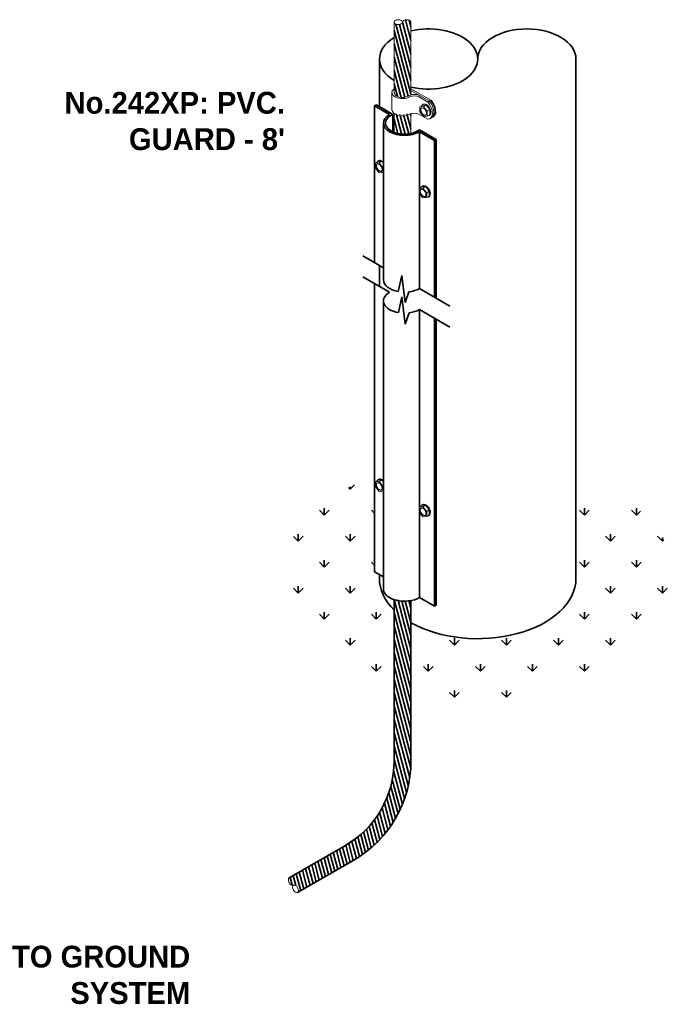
# Model space of a CAD drawing. Header units: inches. Extents: x 302 to 12790, y 497 to 13325.
# Tile 26 of 30: x 6944 to 7372, y 10045 to 10687. Entities that reach past the tile are written whole.
import ezdxf

# ---------------------------------------------------------------- set-up
doc = ezdxf.new("R2010")
doc.units = ezdxf.units.IN
doc.header["$MEASUREMENT"] = 0
doc.layers.add('E-DETL-MAST', color=253, linetype='Continuous', lineweight=35)
doc.styles.add('CIBT', font='cityb___.ttf')
pattern_1 = [(285, (-3480.381414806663, 7547.236209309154), (2.173333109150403, 0.5823428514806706), [])]

# ---------------------------------------------------------------- blocks, each defined once
blk = doc.blocks.new('207TS HEAD')
at = {"color": 0, "linetype": 'Continuous', "lineweight": 0, "extrusion": (3.885780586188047e-16, 0.81649658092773, 0.5773502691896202)}
for p, q in [((-4359.023462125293, 518.5383585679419), (-4360.242254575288, 517.0221601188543)), ((-4360.242254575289, 517.0221601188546), (-4359.389099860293, 516.5295910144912)), ((-4360.242254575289, 517.0221601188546), (-4360.242254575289, 515.3971035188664)), ((-4359.389099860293, 516.5295910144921), (-4358.170307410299, 518.0457894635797)), ((-4359.023462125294, 518.5383585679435), (-4358.170307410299, 518.0457894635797)), ((-4357.804669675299, 518.429500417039), (-4359.023462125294, 518.5383585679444)), ((-4358.170307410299, 518.0457894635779), (-4356.951514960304, 517.936931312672)), ((-4358.111161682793, 518.7749207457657), (-4357.989282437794, 518.7045537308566)), ((-4357.8046696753, 518.4295004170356), (-4356.951514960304, 517.936931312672)), ((-4356.951514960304, 517.936931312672), (-4356.951514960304, 516.3118747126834)), ((-4360.242254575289, 515.3971035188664), (-4359.389099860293, 514.9045344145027)), ((-4360.179521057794, 515.1924172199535), (-4360.057641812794, 515.1220502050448)), ((-4359.389099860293, 514.9045344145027), (-4359.389099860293, 516.5295910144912)), ((-4358.170307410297, 514.7956762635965), (-4359.389099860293, 514.9045344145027)), ((-4356.951514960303, 516.3118747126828), (-4358.170307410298, 514.7956762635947))]:
    blk.add_line(p, q, dxfattribs=at)
at = {"color": 0, "linetype": 'Continuous', "lineweight": 0}
for centre, major_axis, ratio, start_param, end_param in [((-4359.145341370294, 516.9836689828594), (1.034179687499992, 1.791251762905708), 0.5773502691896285, 0.7853981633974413, 3.141592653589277), ((-4359.023462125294, 516.9133019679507), (1.034179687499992, 1.791251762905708), 0.5773502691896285, 0.7853981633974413, 3.519435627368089), ((-4359.145341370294, 516.9836689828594), (1.034179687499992, 1.791251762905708), 0.5773502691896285, -3.392960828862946e-14, 0.7853981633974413), ((-4359.023462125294, 516.9133019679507), (1.034179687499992, 1.791251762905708), 0.5773502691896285, 5.905342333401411, 7.068583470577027), ((-4358.292186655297, 516.4910998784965), (0.6894531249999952, 1.194167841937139), 0.5773502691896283, 3.230096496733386, 6.194681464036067)]:
    blk.add_ellipse(centre, major_axis=major_axis, ratio=ratio, start_param=start_param, end_param=end_param, dxfattribs=at)
blk.add_ellipse((-4358.170307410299, 516.4207328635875), major_axis=(0.6894531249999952, 1.194167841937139), ratio=0.5773502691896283, dxfattribs=at)

msp = doc.modelspace()

# ---------------------------------------------------------------- hatches: boundary and pattern name
at = {"layer": 'E-DETL-MAST'}
h = msp.add_hatch(dxfattribs=at)
h.set_pattern_fill('ANSI31,_O', color=256, scale=17.99999999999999, angle=240)
h.set_pattern_definition([(285, (10460.24140440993, 9363.478855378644), (2.173333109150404, 0.5823428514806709), [])])
edge = h.paths.add_edge_path()
edge.add_ellipse((7197.010549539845, 10685.69996620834), major_axis=(-2.7578125, -1.622747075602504e-14), ratio=0.5773502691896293, start_angle=180, end_angle=359.9999999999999)
edge.add_ellipse((7191.494924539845, 10685.69996620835), major_axis=(-2.7578125, 1.11142865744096e-13), ratio=0.5773502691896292, start_angle=1.1368683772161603e-13, end_angle=180, ccw=False)
edge.add_line((7188.737112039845, 10685.34071654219), (7188.737112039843, 10639.79342975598))
edge.add_ellipse((7194.25273703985, 10639.79342975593), major_axis=(-5.515624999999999, -3.612908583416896e-14), ratio=0.5773502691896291, start_angle=3.305329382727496e-14, end_angle=134.9999999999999)
edge.add_ellipse((7202.053008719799, 10635.28994080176), major_axis=(-5.515624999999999, -2.480047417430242e-14), ratio=0.577350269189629, start_angle=294.469800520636, end_angle=314.9999999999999, ccw=False)
edge.add_line((7199.768362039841, 10638.18836041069), (7199.768362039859, 10685.69996620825))
h = msp.add_hatch(dxfattribs=at)
h.set_pattern_fill('ANSI31,_O', color=256, scale=17.99999999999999, angle=240)
h.set_pattern_definition(pattern_1)
edge = h.paths.add_edge_path()
edge.add_ellipse((7202.053008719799, 10624.03121841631), major_axis=(4.136718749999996, 1.745218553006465e-14), ratio=0.5773502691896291, start_angle=123.5238979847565, end_angle=135)
edge.add_ellipse((7194.252737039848, 10628.53470737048), major_axis=(-6.894531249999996, -4.324774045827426e-14), ratio=0.5773502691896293, start_angle=36.86989764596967, end_angle=134.9999999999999, ccw=False)
edge.add_line((7188.737112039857, 10626.1463716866), (7188.737112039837, 10613.89921430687))
edge.add_ellipse((7195.553018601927, 10619.88020796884), major_axis=(-12.40054183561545, 0), ratio=0.577350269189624, start_angle=56.65727867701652, end_angle=109.8727432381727)
edge.add_line((7199.768362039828, 10613.14709780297), (7199.768362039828, 10626.02226768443))
at = {"layer": 'E-DETL-MAST', "ltscale": 3425}
h = msp.add_hatch(dxfattribs=at)
h.set_pattern_fill('GRASS', color=256, scale=24)
h.set_pattern_definition([(90, (-3480.381414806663, 7547.236209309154), (-16.970562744, 16.970562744), [4.5, -29.441125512]), (45, (-3480.381414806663, 7547.236209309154), (-16.97056274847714, 16.97056274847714), [4.5, -19.5]), (135, (-3480.381414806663, 7547.236209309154), (-16.97056274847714, -16.97056274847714), [4.5, -19.5])])
edge = h.paths.add_edge_path()
edge.add_ellipse((7243.31053008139, 10322.97717440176), major_axis=(64.12499999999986, 0), ratio=0.6116703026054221, start_angle=180.0982777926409, end_angle=211.6742202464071, ccw=False)
edge.add_ellipse((7243.31053008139, 10322.97717440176), major_axis=(64.12499999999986, 0), ratio=0.6116703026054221, start_angle=179.9017222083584, end_angle=180.0982777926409, ccw=False)
edge.add_line((7179.185624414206, 10323.04445306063), (7179.185624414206, 10325.57992738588))
edge.add_line((7179.185624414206, 10325.57992738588), (7176.067446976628, 10327.38020796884))
edge.add_line((7176.067446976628, 10327.38020796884), (7176.067446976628, 10389.77658525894))
edge.add_ellipse((7243.31053008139, 10322.97717440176), major_axis=(128.2499999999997, 0), ratio=0.6116703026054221, start_angle=121.6219752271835, end_angle=244.8161818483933)
edge.add_line((7188.737112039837, 10251.98703281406), (7188.737112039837, 10302.3814290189))
edge = h.paths.add_edge_path()
edge.add_ellipse((7243.31053008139, 10322.97717440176), major_axis=(128.2499999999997, 0), ratio=0.6116703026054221, start_angle=250.1529715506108, end_angle=419.9999999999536)
edge.add_line((7307.435530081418, 10390.91402356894), (7307.435530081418, 10322.97717440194))
edge.add_ellipse((7243.31053008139, 10322.97717440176), major_axis=(64.12499999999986, 0), ratio=0.6116703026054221, start_angle=227.2328773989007, end_angle=360, ccw=False)
edge.add_line((7199.768362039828, 10294.18253762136), (7199.768362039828, 10249.19000355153))
at = {"layer": 'E-DETL-MAST'}
h = msp.add_hatch(dxfattribs=at)
h.set_pattern_fill('ANSI31,_O', color=256, scale=17.99999999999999, angle=240)
h.set_pattern_definition(pattern_1)
edge = h.paths.add_edge_path()
edge.add_line((7199.768362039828, 10204.01370891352), (7199.768362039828, 10308.55668763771))
edge.add_ellipse((7195.553018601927, 10316.13020795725), major_axis=(-13.77837981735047, 0), ratio=0.577350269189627, start_angle=60.3512642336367, end_angle=107.8146639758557, ccw=False)
edge.add_line((7188.737112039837, 10309.21676288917), (7188.737112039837, 10204.01370891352))
edge.add_arc((7125.195245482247, 10204.01370891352), 63.54186655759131, -60.000000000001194, 0, ccw=False)
edge.add_line((7156.966178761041, 10148.98483827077), (7120.318420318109, 10127.82624506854))
edge.add_ellipse((7121.697326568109, 10125.43790938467), major_axis=(1.378906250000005, -2.388335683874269), ratio=0.5773502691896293, start_angle=180, end_angle=359.9999999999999)
edge.add_ellipse((7124.455139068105, 10120.66123801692), major_axis=(1.378906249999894, -2.388335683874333), ratio=0.5773502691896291, start_angle=1.1368683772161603e-13, end_angle=180, ccw=False)
edge.add_line((7126.145164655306, 10118.45252716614), (7162.481803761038, 10139.43149553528))
edge.add_arc((7125.195245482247, 10204.01370891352), 74.57311655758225, 299.9999999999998, 360)

# ---------------------------------------------------------------- linework, layer by layer
at = {"layer": 'E-DETL-MAST', "color": 0, "linetype": 'Continuous', "lineweight": 0, "extrusion": (0.7071067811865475, -0.4082482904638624, 0.5773502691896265)}
for p, q in [((7188.737112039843, 10639.79342975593), (7188.737112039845, 10685.69996620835)), ((7199.768362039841, 10638.18836041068), (7199.768362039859, 10685.69996620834)), ((7187.358205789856, 10639.79342975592), (7187.358205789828, 10628.53470737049)), ((7212.778382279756, 10634.72700468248), (7199.768362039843, 10642.23834337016)), ((7199.768362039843, 10641.11247113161), (7211.803348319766, 10634.16406856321)), ((7204.978110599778, 10636.97874915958), (7210.828314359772, 10633.60113244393)), ((7211.803348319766, 10634.16406856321), (7205.953144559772, 10637.54168527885)), ((7210.828314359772, 10633.60113244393), (7211.803348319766, 10634.16406856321)), ((7211.803348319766, 10634.16406856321), (7212.778382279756, 10634.72700468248)), ((7188.737112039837, 10613.89921430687), (7188.737112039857, 10626.1463716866)), ((7199.768362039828, 10613.14709780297), (7199.768362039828, 10626.02226768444)), ((7204.978110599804, 10625.72002677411), (7210.828314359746, 10622.3424100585)), ((7214.085192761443, 10623.83185537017), (7213.110158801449, 10623.26891925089)), ((7213.110158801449, 10623.26891925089), (7212.135124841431, 10622.70598313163))]:
    msp.add_line(p, q, dxfattribs=at)
at = {"layer": 'E-DETL-MAST', "ltscale": 3425}
for p, q in [((7179.185624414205, 10661.65736715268), (7179.185624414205, 10630.62896550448)), ((7307.435530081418, 10661.65736715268), (7307.435530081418, 10322.97717440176)), ((7216.163590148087, 10609.27972703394), (7205.374057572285, 10615.50906657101)), ((7215.038590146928, 10608.63020798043), (7216.163590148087, 10609.27972703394)), ((7216.163590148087, 10505.74262472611), (7216.163590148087, 10609.27972703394)), ((7179.185624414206, 10527.09186319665), (7179.185624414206, 10513.39788907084)), ((7179.185624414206, 10325.57992738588), (7179.185624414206, 10322.90989574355))]:
    msp.add_line(p, q, dxfattribs=at)
at = {"layer": 'E-DETL-MAST'}
for p, q in [((7176.067446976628, 10631.13020798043), (7177.192446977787, 10631.77972703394)), ((7176.067446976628, 10631.13020798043), (7176.067446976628, 10528.89214377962)), ((7185.810232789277, 10625.50520796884), (7176.067446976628, 10631.13020798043)), ((7187.981979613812, 10625.5503874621), (7177.192446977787, 10631.77972703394)), ((7187.981979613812, 10625.5503874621), (7187.981979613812, 10614.21002847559)), ((7181.774638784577, 10619.88020796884), (7181.774638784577, 10517.64214376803)), ((7205.295804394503, 10614.25520795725), (7205.295804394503, 10577.42636070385)), ((7215.038590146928, 10608.63020798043), (7205.295804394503, 10614.25520795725)), ((7215.038590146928, 10506.39214377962), (7215.038590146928, 10608.63020798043)), ((7205.295804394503, 10573.88275859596), (7205.295804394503, 10512.01714375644)), ((7181.774638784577, 10525.59709505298), (7168.335727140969, 10533.35605430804)), ((7185.810232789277, 10509.57316964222), (7168.335727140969, 10519.66208018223)), ((7176.067446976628, 10515.19816965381), (7176.067446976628, 10327.38020796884)), ((7193.893128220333, 10520.62168150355), (7191.495376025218, 10510.03996673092)), ((7195.893273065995, 10502.85664660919), (7193.893128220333, 10520.62168150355)), ((7198.443488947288, 10509.86420634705), (7195.893273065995, 10502.85664660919)), ((7225.228722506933, 10500.50886811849), (7205.295804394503, 10512.01714375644)), ((7181.774638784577, 10503.94816964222), (7181.774638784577, 10316.13020795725)), ((7193.893128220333, 10506.53908530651), (7191.580060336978, 10496.33109774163)), ((7195.893273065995, 10488.77405041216), (7193.893128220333, 10506.53908530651)), ((7198.591782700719, 10496.18909617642), (7195.893273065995, 10488.77405041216)), ((7205.295804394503, 10498.32316963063), (7205.295804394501, 10369.62012480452)), ((7225.228722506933, 10486.81489399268), (7205.295804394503, 10498.32316963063)), ((7215.038590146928, 10304.88020796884), (7215.038590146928, 10492.69816965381)), ((7216.163590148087, 10305.52972702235), (7216.163590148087, 10492.0486506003)), ((7205.295804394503, 10366.07652269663), (7205.295804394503, 10310.50520794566)), ((7176.067446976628, 10327.38020796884), (7181.774638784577, 10324.08515924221)), ((7215.038590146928, 10304.88020796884), (7205.295804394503, 10310.50520794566)), ((7215.038590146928, 10304.88020796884), (7216.163590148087, 10305.52972702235))]:
    msp.add_line(p, q, dxfattribs=at)
at = {"layer": 'E-DETL-MAST', "color": 0, "linetype": 'Continuous', "lineweight": 0, "extrusion": (-3.885780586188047e-16, 0.81649658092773, 0.5773502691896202)}
for p, q in [((7178.260951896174, 10594.81915197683), (7176.554642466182, 10593.8340137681)), ((7178.992227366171, 10594.05173006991), (7176.554642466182, 10593.8340137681)), ((7176.554642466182, 10593.8340137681), (7176.554642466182, 10590.58390056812)), ((7178.260951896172, 10594.81915197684), (7180.698536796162, 10595.03686827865)), ((7178.87393591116, 10595.50999263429), (7178.630177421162, 10595.36925860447)), ((7180.698536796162, 10595.03686827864), (7178.992227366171, 10594.05173006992)), ((7181.429812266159, 10591.01933317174), (7178.992227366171, 10594.05173006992)), ((7180.69853679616, 10595.03686827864), (7181.774638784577, 10593.69817918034)), ((7176.55464246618, 10590.58390056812), (7178.99222736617, 10587.55150366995)), ((7178.992227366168, 10587.55150366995), (7181.429812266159, 10587.76921997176)), ((7181.774638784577, 10591.21841885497), (7181.429812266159, 10591.01933317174)), ((7181.429812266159, 10587.76921997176), (7181.429812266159, 10591.01933317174)), ((7181.774638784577, 10587.968305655), (7181.429812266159, 10587.76921997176)), ((7178.260951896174, 10387.0129160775), (7176.554642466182, 10386.02777786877)), ((7178.992227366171, 10386.24549417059), (7176.554642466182, 10386.02777786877)), ((7176.554642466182, 10386.02777786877), (7176.554642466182, 10382.77766466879)), ((7178.260951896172, 10387.01291607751), (7180.698536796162, 10387.23063237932)), ((7178.87393591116, 10387.70375673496), (7178.630177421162, 10387.56302270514)), ((7180.698536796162, 10387.23063237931), (7178.992227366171, 10386.24549417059)), ((7181.429812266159, 10383.21309727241), (7178.992227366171, 10386.24549417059)), ((7180.69853679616, 10387.23063237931), (7181.774638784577, 10385.89194328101)), ((7176.55464246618, 10382.77766466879), (7178.99222736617, 10379.74526777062)), ((7178.992227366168, 10379.74526777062), (7181.429812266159, 10379.96298407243)), ((7181.774638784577, 10383.41218295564), (7181.429812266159, 10383.21309727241)), ((7181.429812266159, 10379.96298407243), (7181.429812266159, 10383.21309727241)), ((7181.774638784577, 10380.16206975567), (7181.429812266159, 10379.96298407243))]:
    msp.add_line(p, q, dxfattribs=at)
at = {"layer": 'E-DETL-MAST', "ltscale": 3425}
for points, format in [([(7173.412994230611, 10605.83874549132, 0, 6.003827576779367, 0), (7163.755476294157, 10615.49626342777, 0, 0, 0), (7145.561493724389, 10633.69024599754, 0, 0, 0), (7121.33612963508, 10633.69024599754, 0, 0, 0)], "xyseb"), ([(7188.737112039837, 10309.21676288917), (7188.737112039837, 10204.01370891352, -0.2679491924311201), (7156.966178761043, 10148.98483827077), (7120.318420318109, 10127.82624506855)], "xyb"), ([(7199.768362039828, 10308.55668763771), (7199.768362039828, 10204.01370891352, -0.2679491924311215), (7162.481803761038, 10139.43149553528), (7125.834045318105, 10118.27290233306)], "xyb")]:
    msp.add_lwpolyline(points, format=format, dxfattribs=at)
at = {"layer": 'E-DETL-MAST'}
msp.add_lwpolyline([(7059.794603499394, 10086.02674949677, 0, 6, 0), (7074.301892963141, 10094.40253697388, 0, 0, 0), (7121.160665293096, 10121.45646179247, 0, 0, 0)], format="xyseb", dxfattribs=at)
at = {"layer": 'E-DETL-MAST', "color": 0, "linetype": 'Continuous', "lineweight": 0}
for centre, major_axis, ratio, start_param, end_param in [((7191.494924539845, 10685.69996620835), (-2.7578125, -1.622747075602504e-14), 0.5773502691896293, 3.141592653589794, 6.283185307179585), ((7197.010549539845, 10685.69996620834), (-2.7578125, -1.622747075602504e-14), 0.5773502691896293, 3.141592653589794, 6.283185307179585), ((7194.25273703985, 10639.79342975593), (-6.894531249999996, -4.324774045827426e-14), 0.5773502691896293, 5.639684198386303, 8.63937979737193), ((7194.25273703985, 10639.79342975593), (-5.515624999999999, -3.612908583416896e-14), 0.5773502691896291, 5.768888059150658e-16, 2.356194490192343), ((7202.053008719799, 10635.28994080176), (-5.515624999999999, -2.480047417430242e-14), 0.577350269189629, 3.92699081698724, 5.497787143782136), ((7202.053008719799, 10635.28994080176), (4.136718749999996, 1.745218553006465e-14), 0.5773502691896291, 0.7853981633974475, 2.356194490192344), ((7208.228223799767, 10629.47293423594), (3.906901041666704, -6.766951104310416), 0.5773502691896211, 5.987744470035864, 8.1494224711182), ((7209.203257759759, 10630.03587035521), (3.906901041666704, -6.766951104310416), 0.5773502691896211, 2.874463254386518e-16, 1.866237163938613), ((7209.203257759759, 10630.03587035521), (3.906901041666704, -6.766951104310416), 0.5773502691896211, 2.874463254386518e-16, 1.866237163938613), ((7194.252737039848, 10628.53470737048), (-6.894531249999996, -4.324774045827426e-14), 0.5773502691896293, -3.692088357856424e-16, 2.356194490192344), ((7202.053008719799, 10624.03121841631), (4.136718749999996, 1.745218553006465e-14), 0.5773502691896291, 0.7853981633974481, 2.356194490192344), ((7121.697326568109, 10125.43790938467), (1.378906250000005, -2.388335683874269), 0.5773502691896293, 3.141592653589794, 6.283185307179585), ((7124.455139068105, 10120.66123801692), (1.378906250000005, -2.388335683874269), 0.5773502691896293, 3.141592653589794, 6.283185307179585)]:
    msp.add_ellipse(centre, major_axis=major_axis, ratio=ratio, start_param=start_param, end_param=end_param, dxfattribs=at)
at = {"layer": 'E-DETL-MAST', "color": 0, "linetype": 'Continuous', "lineweight": 0, "extrusion": (1.110223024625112e-16, -1.110223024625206e-16, -1)}
msp.add_ellipse((7191.494924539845, 10685.69996620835), major_axis=(-2.7578125, 1.11142865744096e-13), ratio=0.5773502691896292, start_param=3.141592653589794, end_param=6.283185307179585, dxfattribs=at)
at = {"layer": 'E-DETL-MAST', "ltscale": 3425}
for centre, major_axis, ratio, start_param, end_param in [((7211.248100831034, 10661.65736715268), (-32.06247641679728, 0), 0.6116703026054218, 1.204625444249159, 5.078559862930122), ((7275.373053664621, 10661.65736715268), (32.06247641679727, 0), 0.6116703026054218, 0, 3.141592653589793), ((7211.248100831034, 10661.65736715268), (-32.06247641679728, 0), 0.6116703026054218, 5.490727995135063, 7.075642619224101), ((7210.178291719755, 10630.59880647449), (3.906901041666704, -6.766951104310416), 0.5773502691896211, -5.748926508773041e-16, 1.866237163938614)]:
    msp.add_ellipse(centre, major_axis=major_axis, ratio=ratio, start_param=start_param, end_param=end_param, dxfattribs=at)
at = {"layer": 'E-DETL-MAST'}
for centre, major_axis, ratio, start_param, end_param in [((7195.553018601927, 10619.88020796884), (-13.77837981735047, 0), 0.577350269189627, -0.7853981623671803, 2.356194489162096), ((7195.553018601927, 10619.88020796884), (-12.40054183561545, 0), 0.577350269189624, -0.9140528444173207, 2.484849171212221), ((7195.553018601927, 10517.64214376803), (-13.77837981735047, 0), 0.577350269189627, 0, 1.271870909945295), ((7195.553018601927, 10503.94816964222), (-13.77837981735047, 0), 0.577350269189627, -0.7853981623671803, 1.278295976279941), ((7195.553018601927, 10517.64214376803), (-13.77837981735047, 0), 0.577350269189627, 1.782149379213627, 2.356194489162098), ((7195.553018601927, 10503.94816964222), (-13.77837981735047, 0), 0.577350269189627, 1.79317036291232, 2.356194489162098), ((7195.553018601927, 10316.13020795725), (-13.77837981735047, 0), 0.577350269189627, 0, 2.356194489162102)]:
    msp.add_ellipse(centre, major_axis=major_axis, ratio=ratio, start_param=start_param, end_param=end_param, dxfattribs=at)
at = {"layer": 'E-DETL-MAST', "color": 0, "linetype": 'Continuous', "lineweight": 0, "extrusion": (7.437084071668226e-18, -1.239037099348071e-16, -1)}
for centre in [(7178.992227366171, 10590.80161686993), (7178.992227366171, 10382.9953809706)]:
    msp.add_ellipse(centre, major_axis=(-1.37890624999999, 2.388335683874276), ratio=0.5773502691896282, dxfattribs=at)
for centre in [(7179.235985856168, 10590.94235089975), (7179.235985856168, 10383.13611500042)]:
    msp.add_ellipse(centre, major_axis=(-1.37890624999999, 2.388335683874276), ratio=0.5773502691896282, start_param=3.230096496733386, end_param=6.194681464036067, dxfattribs=at)
at = {"layer": 'E-DETL-MAST', "color": 0, "linetype": 'Continuous', "lineweight": 0, "extrusion": (6.294823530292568e-17, -2.200518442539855e-16, -1)}
for centre, start_param, end_param in [((7180.698536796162, 10591.78675507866), 5.905342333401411, 7.068583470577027), ((7180.942295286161, 10591.92748910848), -3.392960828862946e-14, 0.7853981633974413), ((7180.698536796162, 10591.78675507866), 0.7853981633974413, 1.162131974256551), ((7180.942295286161, 10591.92748910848), 0.7853981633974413, 1.073937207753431), ((7180.698536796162, 10383.98051917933), 5.905342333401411, 7.068583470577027), ((7180.942295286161, 10384.12125320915), -3.392960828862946e-14, 0.7853981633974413), ((7180.698536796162, 10383.98051917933), 0.7853981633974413, 1.162131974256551), ((7180.942295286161, 10384.12125320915), 0.7853981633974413, 1.073937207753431)]:
    msp.add_ellipse(centre, major_axis=(-2.068359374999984, 3.582503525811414), ratio=0.5773502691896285, start_param=start_param, end_param=end_param, dxfattribs=at)
at = {"layer": 'E-DETL-MAST', "ltscale": 3425, "extrusion": (0, 0, -1)}
for start_param, end_param in [(2.588773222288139, 3.143307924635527), (0, 2.317223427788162)]:
    msp.add_ellipse((7243.31053008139, 10322.97717440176), major_axis=(64.12499999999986, 0), ratio=0.6116703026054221, start_param=start_param, end_param=end_param, dxfattribs=at)
at = {"layer": 'E-DETL-MAST', "color": 0, "linetype": 'Continuous', "lineweight": 0, "extrusion": (4.063698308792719e-17, 1.516592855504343e-16, -1)}
msp.add_ellipse((7124.455139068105, 10120.66123801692), major_axis=(1.378906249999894, -2.388335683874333), ratio=0.5773502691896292, start_param=3.141592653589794, end_param=6.283185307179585, dxfattribs=at)

# ---------------------------------------------------------------- block references
at = {"layer": 'E-DETL-MAST', "color": 0, "linetype": 'Continuous', "lineweight": 0, "xscale": -1.999999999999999, "yscale": 1.999999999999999, "zscale": 1.999999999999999}
for p in [(-1508.437402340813, 9594.56736940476), (-1508.768362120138, 9541.459465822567), (-1508.768362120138, 9333.653229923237)]:
    msp.add_blockref('207TS HEAD', p, dxfattribs=at)

# ---------------------------------------------------------------- texts
at = {"layer": 'E-DETL-MAST', "char_height": 14.23105200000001, "width": 163.9143379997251, "attachment_point": 3, "style": 'CIBT'}
for s, insert in [("No.242XP: PVC. GUARD - 8'", (7117.54567908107, 10640.25917237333)), ('TO GROUND SYSTEM', (7055.736104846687, 10083.59388210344))]:
    msp.add_mtext(s, dxfattribs=dict(at, insert=insert))

doc.saveas('drawing.dxf')
